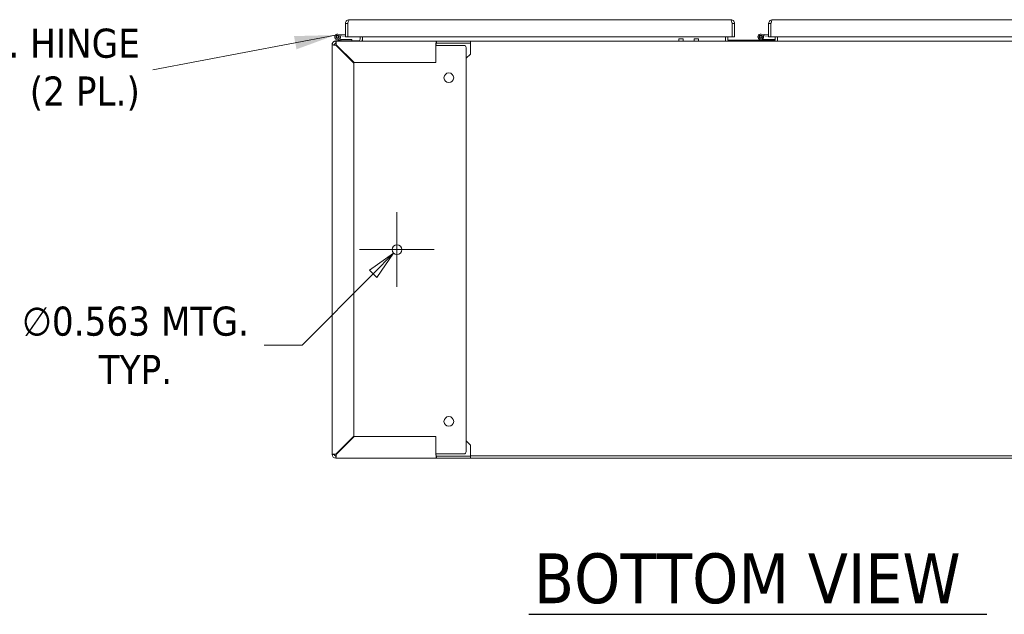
# Model space of a CAD drawing. Header units: inches. Extents: x 15 to 394, y 11 to 241.
# Tile 2 of 83: x 91 to 148, y 50 to 85. Entities that reach past the tile are written whole.
import ezdxf

# ---------------------------------------------------------------- set-up
doc = ezdxf.new("R2010")
doc.units = ezdxf.units.IN
doc.header["$LTSCALE"] = 24
doc.header["$MEASUREMENT"] = 0
doc.layers.get('0').update_dxf_attribs({"lineweight": 0})
for name, color, linetype, lineweight in [('Dimension (ANSI)', 7, 'Continuous', 5), ('Symbol (ANSI)', 7, 'Continuous', 5), ('Visible (ANSI)', 7, 'Continuous', 5), ('Visible Narrow (ANSI)', 7, 'Continuous', 5)]:
    doc.layers.add(name, color=color, linetype=linetype, lineweight=lineweight)
doc.styles.add('ROMANS', font='tahoma.ttf')
doc.styles.add('Text Style168', font='tahoma.ttf')
doc.dimstyles.new('Default (ANSI)', dxfattribs={"dimscale": 24, "dimtxt": 0.07, "dimasz": 0.07, "dimexe": 0.125, "dimexo": 0.0625, "dimgap": 0.031496, "dimtad": 0, "dimtih": 1, "dimtoh": 1, "dimrnd": 1e-08, "dimzin": 0, "dimdsep": 46, "dimtxsty": 'ROMANS', "dimblk": 'Filled-1', "dimcen": 0.09, "dimdle": 0.393701, "dimclrd": 256, "dimclre": 256, "dimclrt": 256, "dimadec": 0, "dimazin": 0, "dimtfac": 0.928571, "dimtofl": 0, "dimtmove": 0, "dimatfit": 3, "dimfxl": 0, "dimtolj": 1, "dimtzin": 0, "dimlwd": -1, "dimlwe": -1, "dimarcsym": 0})
doc.dimstyles.new('Default (ANSI)$7', dxfattribs={"dimscale": 24, "dimtxt": 0.07, "dimasz": 0.098425, "dimexe": 0.125, "dimexo": 0.0625, "dimgap": 0.031496, "dimtad": 0, "dimtih": 1, "dimtoh": 1, "dimrnd": 1e-08, "dimzin": 0, "dimdsep": 46, "dimtxsty": 'ROMANS', "dimblk": 'Filled-1', "dimcen": 0.09, "dimdle": 0.393701, "dimclrd": 256, "dimclre": 256, "dimclrt": 256, "dimadec": 0, "dimazin": 0, "dimtfac": 0.928571, "dimtofl": 0, "dimtmove": 0, "dimatfit": 3, "dimfxl": 0, "dimtolj": 1, "dimtzin": 0, "dimlwd": -1, "dimlwe": -1, "dimarcsym": 0})

# ---------------------------------------------------------------- blocks, each defined once
blk = doc.blocks.new('Filled-1')
at = {"color": 0}
for p, q in [((0, 0), (-1, 0.179)), ((-1, 0.179), (-1, -0.179)), ((-1, 0), (0, 0)), ((-1, -0.179), (0, 0))]:
    blk.add_line(p, q, dxfattribs=at)
at = {"color": 0, "flags": 128}
blk.add_lwpolyline([(-1, -0.179), (0, 0)], dxfattribs=at)
at = {"color": 0}
blk.add_solid([(-1, -0.179), (0, 0), (-1, 0.179), (-1, -0.179)], dxfattribs=at)
blk = doc.blocks.new('*D37')
at = {"layer": 'Defpoints', "color": 0}
for p in [(113.315, 71.549), (112.919, 71.15)]:
    blk.add_point(p, dxfattribs=at)
at = {"layer": 'Dimension (ANSI)'}
for p, q in [((113.117, 69.19), (113.117, 73.51)), ((110.957, 71.35), (115.277, 71.35)), ((107.629, 65.815), (111.736, 69.957)), ((105.43, 65.815), (107.629, 65.815))]:
    blk.add_line(p, q, dxfattribs=at)
at = {"layer": 'Dimension (ANSI)', "xscale": 1.680000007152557, "yscale": 1.680000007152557, "zscale": 1.680000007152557, "rotation": 45.24416015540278}
blk.add_blockref('Filled-1', (112.919, 71.15), dxfattribs=at)
at = {"layer": 'Dimension (ANSI)', "insert": (97.998, 65.815), "char_height": 1.68, "attachment_point": 5, "style": 'ROMANS'}
blk.add_mtext('\\A1;\\fTahoma|b0|i0;\\H1.6800;∅0.563 MTG.\\P\\fTahoma|b0|i0;\\H1.6800;TYP.', dxfattribs=at)

msp = doc.modelspace()

# ---------------------------------------------------------------- linework, layer by layer
at = {"layer": 'Symbol (ANSI)', "lineweight": 30}
msp.add_line((120.7403, 50.2596), (147.2298, 50.2596), dxfattribs=at)
at = {"layer": 'Visible (ANSI)'}
for p, q in [((110.1372, 84.4187), (110.1372, 83.6464)), ((110.2712, 84.4187), (110.1372, 84.4187)), ((110.2712, 84.4187), (110.2712, 83.6464)), ((110.2712, 84.2748), (110.2719, 84.2748)), ((110.2719, 83.6464), (110.2719, 84.4187)), ((110.365, 84.6464), (132.4095, 84.6464)), ((132.5025, 84.4187), (132.5025, 83.6464)), ((132.5032, 84.4187), (132.5032, 83.6464)), ((132.5032, 84.4187), (132.6372, 84.4187)), ((132.6372, 83.6464), (132.6372, 84.4187)), ((134.606, 84.4187), (134.606, 83.6464)), ((134.74, 84.4187), (134.606, 84.4187)), ((134.74, 84.4187), (134.74, 83.6464)), ((134.74, 84.2748), (134.7407, 84.2748)), ((134.7407, 83.6464), (134.7407, 84.4187)), ((134.8337, 84.6464), (156.8782, 84.6464)), ((110.1372, 83.7012), (109.6918, 83.7408)), ((109.6985, 83.8155), (110.1372, 83.7764)), ((109.7615, 83.6967), (109.8332, 83.7212)), ((134.606, 83.7012), (134.1606, 83.7408)), ((134.1672, 83.8155), (134.606, 83.7764)), ((134.2302, 83.6967), (134.302, 83.7212)), ((109.3877, 83.2871), (109.3666, 83.2871)), ((109.3666, 83.2871), (109.3666, 83.1933)), ((109.3666, 59.5058), (109.3666, 83.1933)), ((109.5853, 83.4121), (109.5006, 83.4121)), ((109.5006, 83.4121), (109.5006, 83.395)), ((109.5006, 83.2334), (109.5006, 83.1871)), ((109.5853, 83.4121), (115.3962, 83.4121)), ((109.5853, 83.1712), (110.6166, 82.14)), ((110.8888, 83.4211), (109.5943, 83.4211)), ((110.6387, 82.1621), (109.6074, 83.1933)), ((109.6387, 83.1621), (109.6165, 83.1621)), ((109.8788, 83.4239), (109.6385, 83.4925)), ((109.7896, 83.5246), (109.8788, 83.497)), ((109.8788, 83.497), (109.8788, 83.4239)), ((109.8788, 83.497), (109.882, 83.4961)), ((109.8888, 83.4211), (109.8788, 83.4239)), ((109.882, 83.4961), (110.5138, 83.4961)), ((110.2712, 83.6464), (110.1372, 83.6464)), ((132.5025, 83.6464), (110.2719, 83.6464)), ((110.5138, 83.4961), (110.5138, 83.4211)), ((110.9826, 83.6464), (110.9826, 83.5148)), ((111.1166, 83.6464), (111.1166, 83.5058)), ((111.1166, 83.4121), (111.1166, 83.5058)), ((115.3666, 83.1933), (115.3666, 82.1621)), ((115.4287, 83.1621), (115.3666, 83.1621)), ((115.3962, 83.4121), (115.3962, 83.3326)), ((115.3962, 83.4121), (117.3666, 83.4121)), ((115.3962, 83.3326), (115.3962, 83.2871)), ((117.3666, 83.2871), (115.3962, 83.2871)), ((115.462, 83.1621), (115.4287, 83.1621)), ((115.462, 83.1621), (115.6167, 83.1621)), ((115.6167, 83.1621), (116.9916, 83.1621)), ((151.1166, 83.4121), (117.3666, 83.4121)), ((117.3666, 83.4121), (117.3666, 83.2871)), ((117.3666, 83.1933), (117.3666, 83.2871)), ((117.3666, 82.6621), (117.3666, 83.1933)), ((129.4215, 83.5382), (129.6715, 83.5382)), ((130.2975, 83.5382), (130.5475, 83.5382)), ((132.1166, 83.5058), (132.1166, 83.6464)), ((132.1166, 83.4121), (132.1166, 83.5058)), ((132.2416, 83.6464), (132.2416, 83.4656)), ((132.2416, 83.4656), (134.9916, 83.4656)), ((132.5032, 83.6464), (132.6372, 83.6464)), ((134.2017, 83.4656), (134.1073, 83.4925)), ((134.2584, 83.5246), (134.3476, 83.497)), ((134.3476, 83.497), (134.3476, 83.4656)), ((134.3476, 83.497), (134.3507, 83.4961)), ((134.3507, 83.4961), (134.9826, 83.4961)), ((134.74, 83.6464), (134.606, 83.6464)), ((156.9713, 83.6464), (134.7407, 83.6464)), ((134.9826, 83.4961), (134.9826, 83.4656)), ((134.9916, 83.4656), (134.9916, 83.6464)), ((135.1166, 83.6464), (135.1166, 83.5058)), ((135.1166, 83.4121), (135.1166, 83.5058)), ((117.1166, 83.0371), (117.1166, 59.6621)), ((117.3666, 82.6621), (117.1166, 82.4121)), ((110.6166, 82.14), (110.6166, 60.5592)), ((115.3666, 82.1621), (110.6387, 82.1621)), ((110.6166, 60.5592), (109.5853, 59.5279)), ((109.6074, 59.5058), (110.6387, 60.5371)), ((110.6387, 60.5371), (115.3666, 60.5371)), ((115.3666, 60.5371), (115.3666, 59.5058)), ((117.1166, 60.2871), (117.3666, 60.0371)), ((117.3666, 60.0371), (117.3666, 59.5058)), ((109.5006, 59.4657), (109.5006, 59.512)), ((109.5915, 59.4211), (109.5452, 59.4211)), ((115.3962, 59.2871), (109.5853, 59.2871)), ((109.6165, 59.5371), (109.6387, 59.5371)), ((115.4287, 59.5371), (115.3666, 59.5371)), ((115.3962, 59.4121), (115.3962, 59.3666)), ((115.3962, 59.4121), (117.3666, 59.4121)), ((115.3962, 59.3666), (115.3962, 59.2871)), ((117.3666, 59.2871), (115.3962, 59.2871)), ((115.4287, 59.5371), (115.462, 59.5371)), ((115.462, 59.5371), (115.6167, 59.5371)), ((116.9916, 59.5371), (115.6167, 59.5371)), ((117.3666, 59.5058), (117.3666, 59.4121)), ((151.1166, 59.4211), (117.3666, 59.4211)), ((117.3666, 59.4121), (117.3666, 59.2871)), ((117.3666, 59.2961), (151.1166, 59.2961))]:
    msp.add_line(p, q, dxfattribs=at)
for centre, radius in [((109.6838, 83.6512), 0.06), ((134.1526, 83.6512), 0.06), ((116.1166, 81.2871), 0.2812), ((113.1166, 71.3496), 0.2812), ((116.1166, 61.4121), 0.2812)]:
    msp.add_circle(centre, radius, dxfattribs=at)
for centre, radius, start, end in [((109.6838, 83.6512), 0.165, 84.91091, 25.10897), ((109.6838, 83.6512), 0.09, 84.91091, 30.37166), ((109.6838, 83.6512), 0.09, 30.37166, 84.91091), ((109.6838, 83.6512), 0.165, 25.10897, 27.96664), ((110.2222, 83.8181), 0.124, 293.27596, 293.63211), ((134.1526, 83.6512), 0.165, 84.91091, 25.10897), ((134.1526, 83.6512), 0.09, 84.91091, 30.37166), ((134.1526, 83.6512), 0.09, 30.37166, 84.91091), ((134.1526, 83.6512), 0.165, 25.10897, 27.96664), ((134.691, 83.8181), 0.124, 293.27596, 293.63211), ((109.5853, 83.1933), 0.2187, 90, 180), ((109.5943, 83.1933), 0.2277, 114.30762, 155.69238), ((109.5853, 83.1933), 0.0938, 90, 180), ((109.5943, 83.1933), 0.2277, 90, 106.16108), ((109.6165, 83.0371), 0.125, 90, 99.3624), ((110.8888, 83.5148), 0.0938, 270, 0), ((110.8888, 83.5148), 0.2277, 333.18234, 0), ((116.9916, 83.0371), 0.125, 0, 90), ((109.5853, 59.5058), 0.2187, 180, 270), ((109.5853, 59.5058), 0.0937, 180, 270), ((109.6165, 59.6621), 0.125, 260.6376, 270), ((116.9916, 59.6621), 0.125, 270, 0)]:
    msp.add_arc(centre, radius, start, end, dxfattribs=at)
for centre, end_param in [((129.4215, 83.0382), 6.9123115), ((129.6715, 83.0382), 6.2831853), ((130.2975, 83.0382), 6.910652), ((130.5475, 83.0382), 6.2831853)]:
    msp.add_ellipse(centre, major_axis=(0, 0.5), ratio=0.0012735, start_param=5.5571471, end_param=end_param, dxfattribs=at)
for points, knots in [([(110.365, 84.6464), (110.2964, 84.6464), (110.2286, 84.6136), (110.1862, 84.5598), (110.1548, 84.5199), (110.1372, 84.4694), (110.1372, 84.4187)], [0, 0, 0, 0, 0.9028759, 0.9028759, 0.9028759, 1.5707963, 1.5707963, 1.5707963, 1.5707963]), ([(110.2846, 84.4669), (110.283, 84.4643), (110.2816, 84.4617), (110.2803, 84.4589), (110.2743, 84.4464), (110.2712, 84.4326), (110.2712, 84.4187)], [1.0308457, 1.0308457, 1.0308457, 1.0308457, 1.12719708, 1.12719708, 1.12719708, 1.57079633, 1.57079633, 1.57079633, 1.57079633]), ([(110.2719, 84.4187), (110.2898, 84.4872), (110.3076, 84.5551), (110.3254, 84.5975), (110.3386, 84.6289), (110.3518, 84.6464), (110.365, 84.6464)], [0, 0, 0, 0, 0.9028759, 0.9028759, 0.9028759, 1.5707963, 1.5707963, 1.5707963, 1.5707963]), ([(132.6372, 84.4187), (132.6372, 84.4872), (132.6043, 84.5551), (132.5505, 84.5975), (132.5107, 84.6289), (132.4602, 84.6464), (132.4095, 84.6464)], [0, 0, 0, 0, 0.9028759, 0.9028759, 0.9028759, 1.5707963, 1.5707963, 1.5707963, 1.5707963]), ([(132.4095, 84.6464), (132.4273, 84.6464), (132.4451, 84.6136), (132.463, 84.5598), (132.4761, 84.5199), (132.4893, 84.4694), (132.5025, 84.4187)], [0, 0, 0, 0, 0.9028759, 0.9028759, 0.9028759, 1.5707963, 1.5707963, 1.5707963, 1.5707963]), ([(132.4899, 84.4669), (132.4914, 84.4643), (132.4929, 84.4617), (132.4941, 84.4589), (132.5001, 84.4464), (132.5032, 84.4326), (132.5032, 84.4187)], [1.0308457, 1.0308457, 1.0308457, 1.0308457, 1.12719708, 1.12719708, 1.12719708, 1.57079633, 1.57079633, 1.57079633, 1.57079633]), ([(134.8337, 84.6464), (134.7652, 84.6464), (134.6974, 84.6136), (134.6549, 84.5598), (134.6235, 84.5199), (134.606, 84.4694), (134.606, 84.4187)], [0, 0, 0, 0, 0.9028759, 0.9028759, 0.9028759, 1.5707963, 1.5707963, 1.5707963, 1.5707963]), ([(134.7533, 84.4669), (134.7518, 84.4643), (134.7503, 84.4617), (134.749, 84.4589), (134.7431, 84.4464), (134.74, 84.4326), (134.74, 84.4187)], [1.0308457, 1.0308457, 1.0308457, 1.0308457, 1.12719708, 1.12719708, 1.12719708, 1.57079633, 1.57079633, 1.57079633, 1.57079633]), ([(134.7407, 84.4187), (134.7585, 84.4872), (134.7763, 84.5551), (134.7942, 84.5975), (134.8073, 84.6289), (134.8205, 84.6464), (134.8337, 84.6464)], [0, 0, 0, 0, 0.9028759, 0.9028759, 0.9028759, 1.5707963, 1.5707963, 1.5707963, 1.5707963]), ([(109.3666, 83.1933), (109.3666, 83.189), (109.3988, 83.1848), (109.4514, 83.1805), (109.4894, 83.1774), (109.5373, 83.1743), (109.5853, 83.1712)], [0, 0, 0, 0, 0.9120227, 0.9120227, 0.9120227, 1.5707963, 1.5707963, 1.5707963, 1.5707963]), ([(109.4916, 83.1933), (109.4916, 83.188), (109.5133, 83.1827), (109.5451, 83.1775), (109.5576, 83.1754), (109.5715, 83.1733), (109.5853, 83.1712)], [0, 0, 0, 0, 1.1271971, 1.1271971, 1.1271971, 1.5707963, 1.5707963, 1.5707963, 1.5707963]), ([(109.6074, 83.1933), (109.6031, 83.2598), (109.5989, 83.3256), (109.5946, 83.3663), (109.5915, 83.3957), (109.5884, 83.4121), (109.5853, 83.4121)], [0, 0, 0, 0, 0.9120227, 0.9120227, 0.9120227, 1.5707963, 1.5707963, 1.5707963, 1.5707963]), ([(109.5853, 83.2871), (109.5906, 83.2871), (109.5959, 83.2654), (109.6012, 83.2336), (109.6033, 83.221), (109.6053, 83.2072), (109.6074, 83.1933)], [0, 0, 0, 0, 1.1271971, 1.1271971, 1.1271971, 1.5707963, 1.5707963, 1.5707963, 1.5707963]), ([(115.3962, 83.4121), (115.3904, 83.4121), (115.3847, 83.3798), (115.379, 83.3272), (115.3748, 83.2892), (115.3707, 83.2413), (115.3666, 83.1933)], [0, 0, 0, 0, 0.9120227, 0.9120227, 0.9120227, 1.5707963, 1.5707963, 1.5707963, 1.5707963]), ([(115.3962, 83.2871), (115.3891, 83.2871), (115.382, 83.2654), (115.3749, 83.2336), (115.3721, 83.221), (115.3694, 83.2072), (115.3666, 83.1933)], [0, 0, 0, 0, 1.1271971, 1.1271971, 1.1271971, 1.5707963, 1.5707963, 1.5707963, 1.5707963]), ([(109.5853, 59.5279), (109.5188, 59.5236), (109.4531, 59.5194), (109.4123, 59.5151), (109.3829, 59.512), (109.3666, 59.5089), (109.3666, 59.5058)], [0, 0, 0, 0, 0.9120227, 0.9120227, 0.9120227, 1.5707963, 1.5707963, 1.5707963, 1.5707963]), ([(109.4916, 59.5058), (109.4916, 59.5111), (109.5133, 59.5164), (109.5451, 59.5217), (109.5576, 59.5238), (109.5715, 59.5258), (109.5853, 59.5279)], [0, 0, 0, 0, 1.1271971, 1.1271971, 1.1271971, 1.5707963, 1.5707963, 1.5707963, 1.5707963]), ([(109.5853, 59.2871), (109.5896, 59.2871), (109.5939, 59.3193), (109.5981, 59.3719), (109.6012, 59.4099), (109.6043, 59.4578), (109.6074, 59.5058)], [0, 0, 0, 0, 0.9120227, 0.9120227, 0.9120227, 1.5707963, 1.5707963, 1.5707963, 1.5707963]), ([(109.5853, 59.4121), (109.5906, 59.4121), (109.5959, 59.4338), (109.6012, 59.4656), (109.6033, 59.4781), (109.6053, 59.492), (109.6074, 59.5058)], [0, 0, 0, 0, 1.1271971, 1.1271971, 1.1271971, 1.5707963, 1.5707963, 1.5707963, 1.5707963]), ([(115.3666, 59.5058), (115.3723, 59.4393), (115.378, 59.3735), (115.3838, 59.3328), (115.3879, 59.3034), (115.392, 59.2871), (115.3962, 59.2871)], [0, 0, 0, 0, 0.9120227, 0.9120227, 0.9120227, 1.5707963, 1.5707963, 1.5707963, 1.5707963]), ([(115.3962, 59.4121), (115.3891, 59.4121), (115.382, 59.4338), (115.3749, 59.4656), (115.3721, 59.4781), (115.3694, 59.492), (115.3666, 59.5058)], [0, 0, 0, 0, 1.1271971, 1.1271971, 1.1271971, 1.5707963, 1.5707963, 1.5707963, 1.5707963])]:
    msp.add_open_spline(points, degree=3, knots=knots, dxfattribs=at)
for points in [[(109.3666, 83.1933), (109.4082, 83.1933), (109.4499, 83.1933), (109.4916, 83.1933)], [(109.5853, 83.2871), (109.5853, 83.3287), (109.5853, 83.3704), (109.5853, 83.4121)], [(109.4916, 59.5058), (109.4499, 59.5058), (109.4082, 59.5058), (109.3666, 59.5058)], [(109.5853, 59.2871), (109.5853, 59.3287), (109.5853, 59.3704), (109.5853, 59.4121)]]:
    msp.add_open_spline(points, degree=3, dxfattribs=at)
at = {"layer": 'Visible Narrow (ANSI)'}
for centre, start_param in [((129.4213, 83.5058), 2.3132512), ((130.2973, 83.5058), 2.3062138)]:
    msp.add_ellipse(centre, major_axis=(0, 0.0938), ratio=0.0012735, start_param=start_param, end_param=3.1415928, dxfattribs=at)

# ---------------------------------------------------------------- texts
at = {"layer": 'Symbol (ANSI)', "insert": (98.2541, 81.7528), "char_height": 1.68, "width": 14.138412, "attachment_point": 6, "line_spacing_factor": 0.987884, "style": 'ROMANS'}
msp.add_mtext('{\\fTahoma|b0|i0;CONT. HINGE\\P\\fTahoma|b0|i0;(2 PL.)}', dxfattribs=at)
at = {"layer": 'Symbol (ANSI)', "insert": (121.0283, 50.8469), "char_height": 2.88, "attachment_point": 7, "style": 'Text Style168'}
msp.add_mtext('BOTTOM VIEW', dxfattribs=at)

# ---------------------------------------------------------------- dimensions: what is measured, and where the dimension line sits
at = {"layer": 'Dimension (ANSI)'}
dim = msp.add_diameter_dim_2p(p1=(113.3145931, 71.5492838), p2=(112.9185441, 71.1498449), text='\\fTahoma|b0|i0;\\H1.6800;<> MTG.\\P\\fTahoma|b0|i0;\\H1.6800;TYP.', dimstyle='Default (ANSI)', override={"dimgap": 0.031496, "dimdec": 3, "dimlfac": 1, "dimtol": 0, "dimlim": 0, "dimtp": 0, "dimtm": 0, "dimtdec": 3}, dxfattribs=at)
dim.commit()
dim.dimension.update_dxf_attribs({"geometry": '*D37', "text_midpoint": (97.9975186, 65.8149204), "dimtype": 163})

# ---------------------------------------------------------------- leaders
at = {"layer": 'Symbol (ANSI)'}
msp.add_leader([(109.5571, 83.7568), (99.01, 81.7528)], dimstyle='Default (ANSI)$7', override={"dimtad": 0}, dxfattribs=at)

doc.saveas('drawing.dxf')
